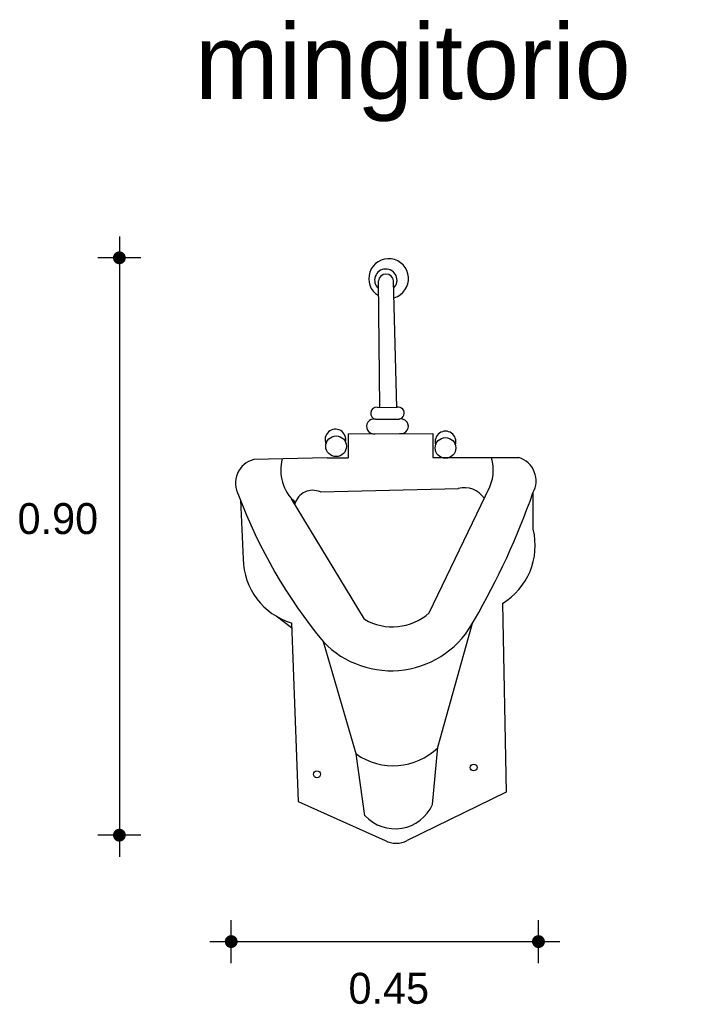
# Model space of a CAD drawing. Extents: x 2.55 to 3.56, y 4.85 to 6.34.
import ezdxf

# ---------------------------------------------------------------- set-up
doc = ezdxf.new("R2010")
doc.units = 0
doc.header["$MEASUREMENT"] = 0
for name, color, linetype in [('COTAS', 6, 'CONTINUOUS'), ('DIBUJO', 5, 'CONTINUOUS'), ('TEXTO', 4, 'CONTINUOUS')]:
    doc.layers.add(name, color=color, linetype=linetype)

msp = doc.modelspace()

# ---------------------------------------------------------------- linework, layer by layer
at = {"layer": 'COTAS'}
for p, q in [((2.6978, 6.0139), (2.6978, 5.0768)), ((2.7303, 5.9815), (2.6654, 5.9815)), ((2.7303, 5.1093), (2.6654, 5.1093)), ((2.8668, 4.9161), (2.8668, 4.981)), ((3.3308, 4.9161), (3.3308, 4.981)), ((2.8343, 4.9485), (3.3633, 4.9485))]:
    msp.add_line(p, q, dxfattribs=at)
at = {"layer": 'COTAS', "const_width": 0.00974}
for points in [[(2.693, 5.9815, 1), (2.7027, 5.9815, 1)], [(2.693, 5.1093, 1), (2.7027, 5.1093, 1)], [(2.8619, 4.9485, 1), (2.8716, 4.9485, 1)], [(3.3259, 4.9485, 1), (3.3357, 4.9485, 1)]]:
    msp.add_lwpolyline(points, format="xyb", close=True, dxfattribs=at)
at = {"layer": 'DIBUJO'}
for p, q in [((3.0889, 5.9466), (3.0907, 5.7559)), ((3.117, 5.7551), (3.112, 5.9466)), ((3.0873, 5.7556), (3.1173, 5.7557)), ((3.0848, 5.7377), (3.1206, 5.7379)), ((3.0436, 5.7155), (3.1712, 5.7163)), ((3.0436, 5.7155), (3.0436, 5.6793)), ((3.1712, 5.7163), (3.1712, 5.6797)), ((3.0117, 5.6793), (2.9011, 5.6767)), ((3.0117, 5.6793), (3.0436, 5.6793)), ((3.1712, 5.6797), (3.3011, 5.6797)), ((3.0014, 5.6279), (3.2098, 5.633)), ((3.1657, 5.4451), (3.2573, 5.6353)), ((3.3229, 5.5713), (3.3229, 5.6273)), ((2.8809, 5.6152), (2.885, 5.5265)), ((3.0681, 5.4354), (2.9577, 5.6176)), ((3.2763, 5.4595), (3.282, 5.1744)), ((2.9577, 5.4223), (2.9346, 5.4403)), ((2.9576, 5.4301), (2.968, 5.1601)), ((3.1789, 5.2424), (3.2313, 5.4295)), ((3.0554, 5.2321), (3.0059, 5.4014)), ((3.1707, 5.1555), (3.1789, 5.2424)), ((3.0688, 5.1386), (3.0554, 5.2321)), ((3.282, 5.1744), (3.1326, 5.101)), ((2.968, 5.1601), (3.0992, 5.101))]:
    msp.add_line(p, q, dxfattribs=at)
for centre, radius in [((3.0252, 5.6968), 0.0156), ((3.1904, 5.6943), 0.0156), ((2.9963, 5.2012), 0.00514), ((3.2329, 5.2115), 0.00514)]:
    msp.add_circle(centre, radius, dxfattribs=at)
for centre, radius, start, end in [((3.1045, 5.9501), 0.03, 286.0285, 238.9272), ((3.1003, 5.9477), 0.0169, 315.929, 228.2236), ((3.1005, 5.9453), 0.0116, 6.3779, 173.6221), ((3.0865, 5.7466), 0.00907, 85.0001, 259.6104), ((3.1191, 5.7468), 0.00907, 279.4693, 101.8389), ((3.0822, 5.7268), 0.0112, 76.3457, 279.2937), ((3.1231, 5.727), 0.0112, 259.786, 102.7339), ((3.0242, 5.707), 0.0156, 346.6174, 204.8113), ((3.1904, 5.704), 0.0156, 341.9851, 198.0149), ((2.9098, 5.641), 0.0367, 103.6825, 209.8927), ((3.0083, 5.6613), 0.0667, 165.7659, 227.0322), ((3.1959, 5.6613), 0.0667, 331.4752, 15.9912), ((3.2905, 5.6445), 0.0367, 330.7427, 73.2688), ((3.6037, 5.8944), 0.7749, 200.5269, 219.5177), ((2.9899, 5.6023), 0.028, 65.6224, 164.3821), ((3.2188, 5.5976), 0.0366, 34.1344, 104.2411), ((2.2753, 5.9925), 1.1093, 329.7936, 340.7367), ((3.224, 5.5469), 0.1019, 300.8733, 13.8678), ((2.9868, 5.5277), 0.1019, 180.6702, 253.325), ((3.1103, 5.5072), 0.0832, 239.5827, 311.7449), ((3.1082, 5.4992), 0.1415, 223.7186, 332.7717), ((3.1116, 5.3107), 0.0966, 234.4659, 314.0718), ((3.1142, 5.181), 0.0621, 223.092, 335.7338), ((3.1159, 5.1342), 0.0371, 243.254, 296.746)]:
    msp.add_arc(centre, radius, start, end, dxfattribs=at)

# ---------------------------------------------------------------- texts
at = {"layer": 'COTAS'}
for s, p in [('0.90', (2.5441, 5.5642)), ('0.45', (3.0439, 4.8546))]:
    msp.add_text(s, height=0.04675, dxfattribs=at).set_placement(p)
at = {"layer": 'TEXTO'}
msp.add_text('mingitorio', height=0.11349, dxfattribs=at).set_placement((2.8122, 6.2212))

doc.saveas('drawing.dxf')
